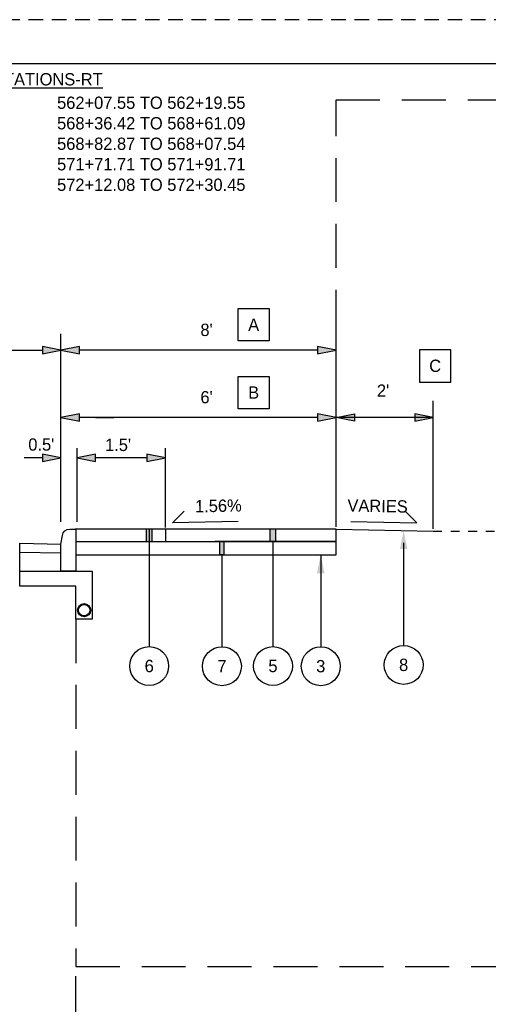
# Paper-space layout '113851GY001' of a CAD drawing. Header units: feet. Extents: x 0 to 55.7, y 0 to 22.
# Tile 13 of 21: x 22.7 to 28, y 10.8 to 22. Entities that reach past the tile are written whole.
import ezdxf
from ezdxf.enums import TextEntityAlignment as Align

# ---------------------------------------------------------------- set-up
doc = ezdxf.new("R2010")
doc.units = ezdxf.units.FT
doc.header["$MEASUREMENT"] = 0
for name, pattern in [('DASHED', [0.75, 0.5, -0.25]), ('OhDOT_USTN2', [0.11, 0.069, -0.041]), ('OhDOT_USTN3', [0.22, 0.165, -0.055])]:
    doc.linetypes.add(name, pattern=pattern)
for name, color, linetype in [('C-ANNO-TEXT', 7, 'Continuous'), ('SH_Border', 7, 'Continuous'), ('SH_Cut_Line', 7, 'OhDOT_USTN3'), ('SH_Data', 7, 'Continuous'), ('TX_P_1', 7, 'Continuous'), ('TX_P_20', 7, 'Continuous'), ('XS_X_Ground_Line', 3, 'OhDOT_USTN2')]:
    doc.layers.add(name, color=color, linetype=linetype)
doc.styles.add('Font 70-Main Title', font='txt', dxfattribs={"width": 1.15, "height": 0.25})
doc.styles.add('Slanted-Normal', font='font31.shx', dxfattribs={"height": 0.14})
doc.styles.add('Straight-Normal', font='font30.shx', dxfattribs={"height": 0.14})
doc.styles.add('Straight-Sub Title', font='font30.shx', dxfattribs={"height": 0.17})

# ---------------------------------------------------------------- blocks, each defined once
blk = doc.blocks.new('BLKWO')
at = {"layer": 'SH_Border', "color": 7, "linetype": 'Continuous', "flags": 128}
blk.add_lwpolyline([(2, 21.5), (33.5, 21.5), (33.5, 0.5), (2, 0.5), (2, 21.5)], close=True, dxfattribs=at)
at = {"layer": 'SH_Cut_Line', "color": 7, "linetype": 'OhDOT_USTN3', "flags": 128}
blk.add_lwpolyline([(0, 0), (34, 0), (34, 22), (0, 22), (0, 0)], close=True, dxfattribs=at)
at = {"layer": 'SH_Data', "style": 'Font 70-Main Title', "width": 1.15}
for tag, p in [('TITLEAREA2M', (33, 13.292)), ('TITLEAREA1', (33, 3.792))]:
    blk.add_attdef(tag, text='', height=0.25, rotation=90, dxfattribs=at).set_placement(p, align=Align.MIDDLE_CENTER)
at = {"layer": 'SH_Data', "style": 'Straight-Sub Title'}
for tag, p in [('SHEETNO', (33.02, 1.003)), ('SHEETTOTAL', (33.02, 0.663))]:
    blk.add_attdef(tag, text='', height=0.17, dxfattribs=at).set_placement(p, align=Align.BOTTOM_CENTER)

psp = doc.layouts.new('113851GY001')

# ---------------------------------------------------------------- hatches: boundary and pattern name
h = psp.add_hatch(color=256)
h.dxf.hatch_style = 1
h.paths.add_polyline_path([(23.15775, 18.23781), (22.94775, 18.27981), (22.94775, 18.19581)])
h = psp.add_hatch(color=256)
h.dxf.hatch_style = 1
h.paths.add_polyline_path([(23.15775, 18.23781), (23.36775, 18.1958), (23.36775, 18.2798)])
h = psp.add_hatch(color=256)
h.dxf.hatch_style = 1
h.paths.add_polyline_path([(26.2892, 18.23779), (26.0792, 18.27979), (26.0792, 18.19579)])
h = psp.add_hatch(color=256)
h.dxf.hatch_style = 1
h.paths.add_polyline_path([(23.15774, 17.47136), (23.36774, 17.42936), (23.36774, 17.51336)])
h = psp.add_hatch(color=256)
h.dxf.hatch_style = 1
h.paths.add_polyline_path([(23.15774, 17.47136), (23.36774, 17.42936), (23.36774, 17.51336)])
h = psp.add_hatch(color=256)
h.dxf.hatch_style = 1
h.paths.add_polyline_path([(26.2892, 17.47135), (26.0792, 17.51335), (26.0792, 17.42935)])
h = psp.add_hatch(color=256)
h.dxf.hatch_style = 1
h.paths.add_polyline_path([(26.28919, 17.47139), (26.49919, 17.51339), (26.49919, 17.42939)])
h = psp.add_hatch(color=256)
h.dxf.hatch_style = 1
h.paths.add_polyline_path([(27.39441, 17.47139), (27.18441, 17.51339), (27.18441, 17.42939)])
h = psp.add_hatch(color=256)
h.dxf.hatch_style = 1
h.paths.add_polyline_path([(23.15775, 17.01267), (22.94775, 17.05467), (22.94775, 16.97067)])
h = psp.add_hatch(color=256)
h.dxf.hatch_style = 1
h.paths.add_polyline_path([(23.34159, 17.01267), (23.55159, 16.97067), (23.55159, 17.05467)])
h = psp.add_hatch(color=256)
h.dxf.hatch_style = 1
h.paths.add_polyline_path([(23.34159, 17.01267), (23.55159, 16.97067), (23.55159, 17.05467)])
h = psp.add_hatch(color=256)
h.dxf.hatch_style = 1
h.paths.add_polyline_path([(24.34618, 17.01267), (24.13618, 17.05467), (24.13618, 16.97067)])
for points in [[(24.12879, 16.19939), (24.19639, 16.19939), (24.19639, 16.05797), (24.12879, 16.05797)], [(25.53736, 16.19941), (25.60496, 16.19941), (25.60496, 16.05799), (25.53736, 16.05799)]]:
    psp.add_hatch(color=256).paths.add_polyline_path(points)
at = {"layer": 'C-ANNO-TEXT'}
h = psp.add_hatch(color=256, dxfattribs=at)
h.dxf.hatch_style = 1
h.paths.add_polyline_path([(27.10061, 15.974), (27.05862, 16.184), (27.01661, 15.974)])
h = psp.add_hatch(color=256, dxfattribs=at)
h.dxf.hatch_style = 1
h.paths.add_polyline_path([(26.07338, 15.69796), (26.11538, 15.90796), (26.15738, 15.69796)])

# ---------------------------------------------------------------- linework, layer by layer
at = {"layer": 'C-ANNO-TEXT', "linetype": 'Continuous'}
for p, q in [((23.15775, 16.28419), (23.15775, 18.42533)), ((26.28919, 16.37522), (26.28919, 18.42533)), ((23.15774, 16.28803), (23.15775, 18.27531)), ((23.15774, 16.28803), (23.15775, 18.27531)), ((26.28919, 16.22522), (26.2892, 18.27529)), ((17.36775, 18.23783), (22.94775, 18.23783)), ((26.0792, 18.23779), (23.36775, 18.2378)), ((27.39441, 16.20315), (27.39441, 17.65889)), ((26.0792, 17.47135), (23.36774, 17.47136)), ((23.55159, 17.47136), (23.76159, 17.47136)), ((22.94775, 17.01267), (22.73775, 17.01268))]:
    psp.add_line(p, q, dxfattribs=at)
at = {"layer": 'C-ANNO-TEXT'}
for p, q in [((23.32759, 16.19429), (23.32759, 16.08621)), ((24.34618, 16.19938), (24.34618, 16.05796)), ((23.32759, 16.13572), (23.32759, 15.96721)), ((23.32759, 15.96721), (23.32759, 15.83155)), ((22.69154, 15.72087), (23.1867, 15.72086))]:
    psp.add_line(p, q, dxfattribs=at)
for radius in [0.075, 0.065]:
    psp.add_circle((23.42133, 15.27661), radius, dxfattribs=at)
at = {"layer": 'C-ANNO-TEXT', "extrusion": (0, 0, -1)}
psp.add_solid([(-25.013, 15.90818), (-24.96775, 15.90818), (-25.013, 16.05796), (-24.96775, 16.05796)], dxfattribs=at)
at = {"layer": 'TX_P_1'}
for p, q in [((24.16259, 16.1994), (24.16261, 14.86255)), ((25.57116, 16.05799), (25.57116, 14.86258)), ((27.05861, 16.04256), (27.05861, 14.87558)), ((24.99038, 15.90799), (24.99038, 14.86047)), ((26.11538, 15.90799), (26.11538, 14.86047))]:
    psp.add_line(p, q, dxfattribs=at)
at = {"layer": 'TX_P_1', "flags": 128}
for points in [[(25.17446, 18.71118), (25.52841, 18.71118), (25.52841, 18.34277), (25.17446, 18.34277)], [(27.59461, 18.24296), (27.24066, 18.24296), (27.24066, 17.87455), (27.59461, 17.87455)], [(25.17446, 17.93927), (25.52841, 17.93927), (25.52841, 17.57086), (25.17446, 17.57086)]]:
    psp.add_lwpolyline(points, close=True, dxfattribs=at)
at = {"layer": 'TX_P_1'}
for centre in [(24.16261, 14.64105), (24.99038, 14.63897), (25.57116, 14.64108), (26.11538, 14.63897), (27.05861, 14.65408)]:
    psp.add_circle(centre, 0.2215, dxfattribs=at)
at = {"layer": 'TX_P_20', "linetype": 'DASHED'}
for points in [[(26.28919, 18.42533), (26.28919, 21.08948), (29.70058, 21.08948), (29.70058, 20.68877)], [(23.32758, 15.17602), (23.32759, 11.22086), (30.50809, 11.22086), (30.50809, 9.08477)], [(23.32759, 9.11186), (23.32759, 11.22086)]]:
    psp.add_lwpolyline(points, dxfattribs=at)
at = {"layer": 'TX_P_20'}
for points in [[(23.15775, 18.23781), (22.94775, 18.27981), (22.94775, 18.19581), (23.15775, 18.23781)], [(23.15775, 18.23781), (23.36775, 18.1958), (23.36775, 18.2798), (23.15775, 18.23781)], [(26.2892, 18.23779), (26.0792, 18.27979), (26.0792, 18.19579), (26.2892, 18.23779)], [(23.15774, 17.47136), (23.36774, 17.42936), (23.36774, 17.51336), (23.15774, 17.47136)], [(23.15774, 17.47136), (23.36774, 17.42936), (23.36774, 17.51336), (23.15774, 17.47136)], [(26.2892, 17.47135), (26.0792, 17.51335), (26.0792, 17.42935), (26.2892, 17.47135)], [(26.28919, 17.47139), (26.49919, 17.51339), (26.49919, 17.42939), (26.28919, 17.47139)], [(27.39441, 17.47139), (27.18441, 17.51339), (27.18441, 17.42939), (27.39441, 17.47139)], [(27.39441, 17.47139), (26.28919, 17.47139)], [(23.15775, 17.01267), (22.94775, 17.05467), (22.94775, 16.97067), (23.15775, 17.01267)], [(23.34159, 16.28419), (23.34159, 17.12013)], [(23.34159, 17.01267), (23.55159, 16.97067), (23.55159, 17.05467), (23.34159, 17.01267)], [(23.34159, 17.01267), (23.55159, 16.97067), (23.55159, 17.05467), (23.34159, 17.01267)], [(24.34618, 17.01267), (24.13618, 17.05467), (24.13618, 16.97067), (24.34618, 17.01267)], [(24.34618, 16.22013), (24.34618, 17.12013)], [(24.13618, 17.01267), (23.55159, 17.01267)], [(25.17637, 16.28572), (24.42652, 16.27072), (24.55911, 16.4033)], [(26.45755, 16.28571), (27.2074, 16.27071), (27.07482, 16.40329)], [(26.28919, 16.19942), (27.39441, 16.17727)], [(26.28919, 16.05833), (26.28919, 16.19938)], [(22.69154, 15.72087), (22.69154, 16.03903)], [(22.69154, 16.03903), (23.15774, 16.02954)], [(22.6895, 15.93905), (23.15571, 15.92956)]]:
    psp.add_lwpolyline(points, dxfattribs=at)
at = {"layer": 'TX_P_20', "flags": 128}
psp.add_lwpolyline([(23.32759, 16.19231), (23.32759, 15.72086), (23.15774, 15.72086), (23.15774, 16.02954), (23.17422, 16.12843, -0.36662936), (23.25799, 16.19939), (23.32051, 16.19939, -0.41421356), (23.32759, 16.19231)], format="xyb", dxfattribs=at)
for points in [[(26.28919, 16.19942), (23.32051, 16.19939)], [(26.28919, 16.19938), (24.34618, 16.19938)], [(23.32759, 16.05796), (26.2892, 16.05795)], [(23.32759, 15.90796), (26.2892, 15.90795), (26.28919, 16.05795)], [(26.2892, 16.05795), (24.91182, 16.05796)]]:
    psp.add_lwpolyline(points, dxfattribs=at)
for points in [[(24.19639, 16.19939), (24.12879, 16.19939), (24.12879, 16.05797), (24.19639, 16.05797)], [(25.60496, 16.19941), (25.53736, 16.19941), (25.53736, 16.05799), (25.60496, 16.05799)], [(25.013, 15.90818), (24.96775, 15.90818), (24.96775, 16.05796), (25.013, 16.05796)], [(23.51509, 15.72086), (23.51508, 15.17602), (23.32758, 15.17602), (23.32758, 15.55102), (22.69154, 15.55102), (22.69154, 15.72087)]]:
    psp.add_lwpolyline(points, close=True, dxfattribs=at)
at = {"layer": 'XS_X_Ground_Line'}
psp.add_lwpolyline([(27.39441, 16.17727), (31.44688, 16.17725)], dxfattribs=at)

# ---------------------------------------------------------------- block references
at = {"layer": 'C-ANNO-TEXT'}
psp.add_blockref('BLKWO', (0, 0), dxfattribs=at)

# ---------------------------------------------------------------- texts
at = {"layer": 'C-ANNO-TEXT', "char_height": 0.14, "attachment_point": 5, "rotation": 359.999798, "style": 'Straight-Normal'}
for s, insert in [("\\A1;8'", (24.8154, 18.4678)), ("\\A1;6'", (24.8154, 17.70136)), ("\\A1;0.5'", (22.93457, 17.16259)), ("\\A1;1.5'", (23.80815, 17.15835))]:
    psp.add_mtext(s, dxfattribs=dict(at, insert=insert))
at = {"layer": 'C-ANNO-TEXT', "insert": (26.82427, 17.77693), "char_height": 0.14, "attachment_point": 5, "style": 'Straight-Normal'}
psp.add_mtext("\\A1;2'", dxfattribs=at)
at = {"layer": 'C-ANNO-TEXT', "char_height": 0.14, "style": 'Straight-Normal'}
for s, insert, attachment_point, rotation in [('1.56%', (25.21361, 16.54093), 3, 1.145561), ('VARIES', (26.42032, 16.54092), 1, 358.854035)]:
    psp.add_mtext_dynamic_manual_height_columns(s, width=0.3354416, gutter_width=1.5, heights=[0], dxfattribs=dict(at, insert=insert, attachment_point=attachment_point, rotation=rotation))
at = {"layer": 'SH_Data', "attachment_point": 5, "style": 'Slanted-Normal'}
for s, width, gutter_width, insert, char_height in [('A', 0.5064558, 1.5, (25.35144, 18.52698), 0.14), ('C', 0.5064558, 1.5, (27.41764, 18.05876), 0.14), ('B', 0.5064558, 1.5, (25.35144, 17.75506), 0.14), ('7', 0.1407, 1.005, (24.99038, 14.63897), 0.1407), ('5', 0.1066232, 1.005, (25.57116, 14.64108), 0.1407), ('3', 0.1407, 1.005, (26.11538, 14.63897), 0.1407)]:
    psp.add_mtext_dynamic_manual_height_columns(s, width=width, gutter_width=gutter_width, heights=[0], dxfattribs=dict(at, insert=insert, char_height=char_height))
at = {"layer": 'SH_Data', "char_height": 0.1407, "attachment_point": 5, "rotation": 359.999798, "style": 'Slanted-Normal'}
for s, insert in [('6', (24.16261, 14.64105)), ('8', (27.05861, 14.65408))]:
    psp.add_mtext_dynamic_manual_height_columns(s, width=0.1066232, gutter_width=1.005, heights=[0], dxfattribs=dict(at, insert=insert))
at = {"layer": 'TX_P_20', "char_height": 0.14, "style": 'Slanted-Normal'}
for s, width, heights, insert, attachment_point in [('{\\LSEAT WALL STATIONS-RT}', 2.859639, [0], (22.45762, 21.24961), 8), ('562+07.55 TO 562+19.55\\P568+36.42 TO 568+61.09\\P568+82.87 TO 568+07.54\\P571+71.71 TO 571+91.71\\P572+12.08 TO 572+30.45', 3.0650197, [2.63336], (24.18612, 20.58666), 5)]:
    psp.add_mtext_dynamic_manual_height_columns(s, width=width, gutter_width=0.7, heights=heights, dxfattribs=dict(at, insert=insert, attachment_point=attachment_point))

doc.saveas('drawing.dxf')
